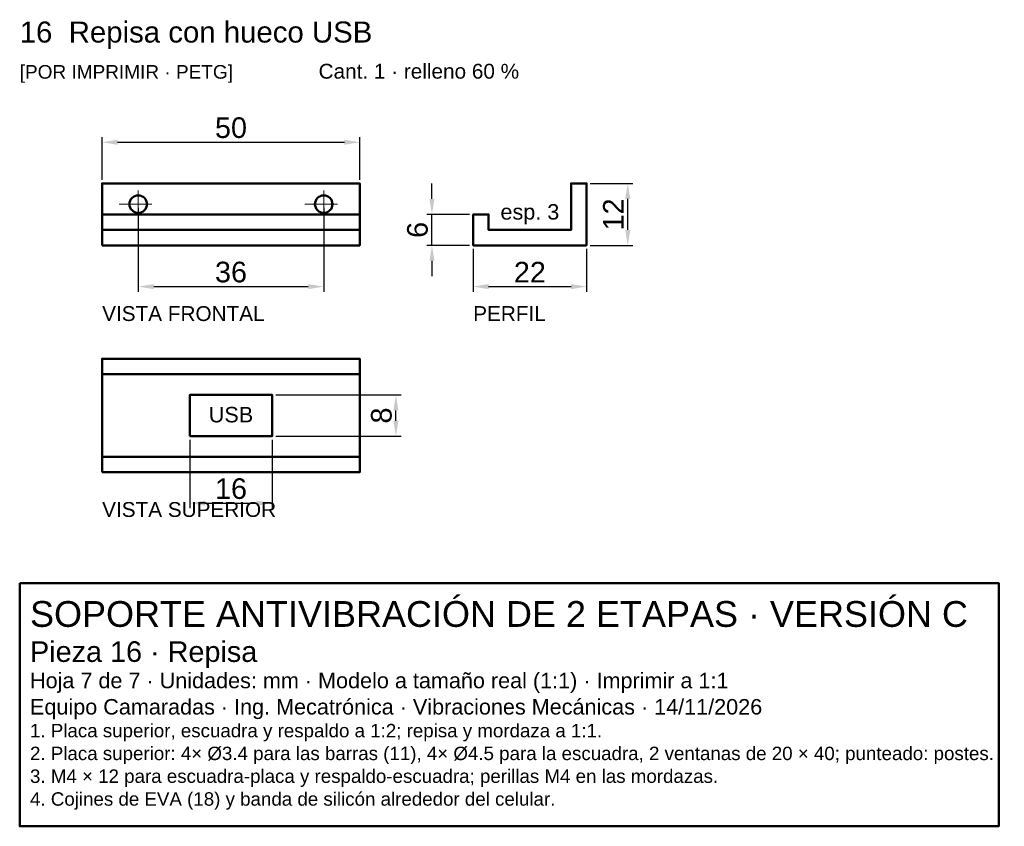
# Model space of a CAD drawing. Header units: millimetres. Extents: x 277 to 468, y -165 to -8.
import ezdxf
from ezdxf.enums import TextEntityAlignment as Align

# ---------------------------------------------------------------- set-up
doc = ezdxf.new("R2010")
doc.units = ezdxf.units.MM
doc.header["$LTSCALE"] = 2
doc.linetypes.add('CENTER', pattern=[5.08, 3.175, -0.635, 0.635, -0.635])
for name, color, linetype, lineweight in [('CONTORNO', 7, 'Continuous', 50), ('COTAS', 4, 'Continuous', 18), ('EJES', 1, 'CENTER', 18), ('TEXTO', 3, 'Continuous', 25)]:
    doc.layers.add(name, color=color, linetype=linetype, lineweight=lineweight)
doc.styles.get("Standard").update_dxf_attribs({"font": 'arial.ttf'})
doc.dimstyles.new('PLANO', dxfattribs={"dimtxt": 4, "dimasz": 3, "dimexe": 1, "dimexo": 0.7, "dimgap": 0.8, "dimtad": 1, "dimdec": 1, "dimdsep": 46, "dimtxsty": 'Standard', "dimcen": 2.5, "dimclrd": 256, "dimclre": 256, "dimclrt": 256, "dimazin": 3, "dimtfac": 1, "dimtmove": 0, "dimatfit": 3})

msp = doc.modelspace()

# ---------------------------------------------------------------- linework, layer by layer
at = {"layer": 'CONTORNO'}
for p, q in [((292.67, -46), (342.67, -46)), ((292.67, -49), (342.67, -49)), ((292.67, -77), (342.67, -77)), ((292.67, -93), (342.67, -93))]:
    msp.add_line(p, q, dxfattribs=at)
for points in [[(292.67, -52), (342.67, -52), (342.67, -40), (292.67, -40)], [(386.67, -52), (364.67, -52), (364.67, -46), (367.67, -46), (367.67, -49), (383.67, -49), (383.67, -40), (386.67, -40)], [(292.67, -96), (342.67, -96), (342.67, -74), (292.67, -74)], [(309.67, -89), (325.67, -89), (325.67, -81), (309.67, -81)], [(276.67, -117.49), (466.67, -117.49), (466.67, -164.67), (276.67, -164.67)]]:
    msp.add_lwpolyline(points, close=True, dxfattribs=at)
for centre in [(299.67, -44), (335.67, -44)]:
    msp.add_circle(centre, 1.7, dxfattribs=at)
at = {"layer": 'EJES'}
for p, q in [((299.67, -47.7), (299.67, -40.3)), ((335.67, -47.7), (335.67, -40.3)), ((295.97, -44), (303.37, -44)), ((331.97, -44), (339.37, -44))]:
    msp.add_line(p, q, dxfattribs=at)

# ---------------------------------------------------------------- texts
at = {"layer": 'COTAS'}
for s, p in [('esp. 3', (375.67, -47)), ('USB', (317.67, -86.33))]:
    msp.add_text(s, height=3, dxfattribs=at).set_placement(p, align=Align.CENTER)
at = {"layer": 'TEXTO'}
for s, height, p in [('16  Repisa con hueco USB', 4.08, (276.67, -12.67)), ('[POR IMPRIMIR · PETG]', 2.64, (276.67, -19.67)), ('Cant. 1 · relleno 60 %', 2.88, (334.67, -19.67)), ('VISTA FRONTAL', 2.88, (292.67, -66.67)), ('PERFIL', 2.88, (364.67, -66.67)), ('VISTA SUPERIOR', 2.88, (292.67, -104.67)), ('SOPORTE ANTIVIBRACIÓN DE 2 ETAPAS · VERSIÓN C', 5, (278.67, -125.99)), ('Pieza 16 · Repisa', 4, (278.67, -132.79)), ('Hoja 7 de 7 · Unidades: mm · Modelo a tamaño real (1:1) · Imprimir a 1:1', 3, (278.67, -137.89)), ('Equipo Camaradas · Ing. Mecatrónica · Vibraciones Mecánicas · 14/11/2026', 3, (278.67, -142.99)), ('1. Placa superior, escuadra y respaldo a 1:2; repisa y mordaza a 1:1.', 2.6, (278.67, -147.41)), ('2. Placa superior: 4× Ø3.4 para las barras (11), 4× Ø4.5 para la escuadra, 2 ventanas de 20 × 40; punteado: postes.', 2.6, (278.67, -151.83)), ('3. M4 × 12 para escuadra-placa y respaldo-escuadra; perillas M4 en las mordazas.', 2.6, (278.67, -156.25)), ('4. Cojines de EVA (18) y banda de silicón alrededor del celular.', 2.6, (278.67, -160.67))]:
    msp.add_text(s, height=height, dxfattribs=at).set_placement(p)

# ---------------------------------------------------------------- dimensions: what is measured, and where the dimension line sits
at = {"layer": 'COTAS'}
for base, p1, p2 in [((292.67, -32), (292.67, -40), (342.67, -40)), ((299.67, -60), (299.67, -44), (335.67, -44)), ((364.67, -60), (364.67, -52), (386.67, -52)), ((309.67, -102), (309.67, -89), (325.67, -89))]:
    msp.add_linear_dim(base=base, p1=p1, p2=p2, dimstyle='PLANO', dxfattribs=at).render()
for base, p1, p2 in [((356.67, -52), (364.67, -52), (364.67, -46)), ((394.67, -52), (386.67, -52), (386.67, -40)), ((349.67, -89), (325.67, -89), (325.67, -81))]:
    msp.add_linear_dim(base=base, p1=p1, p2=p2, angle=90, dimstyle='PLANO', dxfattribs=at).render()

doc.saveas('drawing.dxf')
